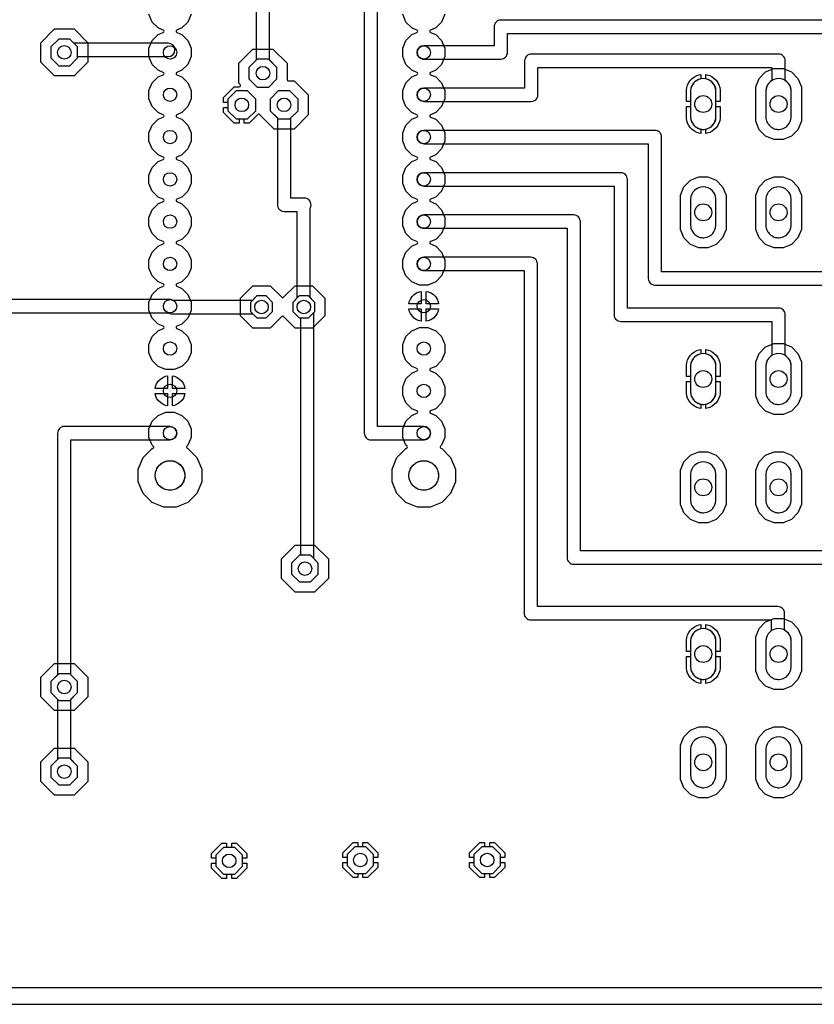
# Model space of a CAD drawing. Header units: millimetres. Extents: x 0 to 127, y 0 to 102.
# Tile 2 of 4: x 49 to 97, y 0 to 59. Entities that reach past the tile are written whole.
import ezdxf

# ---------------------------------------------------------------- set-up
doc = ezdxf.new("R2010")
doc.units = ezdxf.units.MM

msp = doc.modelspace()

# ---------------------------------------------------------------- linework, layer by layer
at = {"layer": '16_copper'}
for points in [[(125.893, 1.017, 0.392588), (125.964, 1.092), (125.964, 100.508, 0.414214), (125.888, 100.584), (1.092, 100.584, 0.414214), (1.016, 100.508), (1.016, 1.092, 0.414214), (1.092, 1.016), (125.888, 1.016)], [(64.67, 52.552), (63.802, 53.42, 0.414214), (63.695, 53.42), (63.182, 52.908), (62.882, 52.908), (62.882, 53.162), (63.077, 53.162), (63.568, 53.653), (63.568, 54.347), (63.077, 54.838), (62.383, 54.838), (61.892, 54.347), (61.892, 54.152), (61.638, 54.152), (61.638, 54.452), (62.278, 55.092), (62.581, 55.092, 0.668179), (62.635, 55.222), (62.552, 55.305), (62.552, 56.505), (63.4, 57.353), (64.6, 57.353), (65.448, 56.505), (65.448, 55.524, 0.414214), (65.524, 55.448), (65.87, 55.448), (66.718, 54.6), (66.718, 53.4), (65.87, 52.552)], [(89.433, 54.204), (89.433, 54.893), (89.458, 55.051), (89.508, 55.203), (89.58, 55.346), (89.674, 55.475), (89.788, 55.588), (89.917, 55.682), (90.059, 55.755), (90.211, 55.804), (90.297, 55.818), (90.297, 55.56, 0.342624), (89.687, 54.851), (89.687, 54.204)], [(91.211, 54.204), (91.211, 54.851, 0.342626), (90.602, 55.56), (90.602, 55.818), (90.687, 55.804), (90.839, 55.755), (90.982, 55.682), (91.111, 55.588), (91.224, 55.475), (91.318, 55.346), (91.391, 55.203), (91.44, 55.051), (91.465, 54.893), (91.465, 54.204)], [(95.083, 52.535, 0.357806), (95.733, 53.252), (95.733, 54.851, 0.95208), (94.209, 54.851), (94.209, 53.252), (94.216, 53.177), (94.231, 53.104), (94.252, 53.032), (94.281, 52.963), (94.316, 52.897), (94.358, 52.835), (94.405, 52.777), (94.458, 52.724), (94.516, 52.676), (94.578, 52.635), (94.644, 52.6), (94.714, 52.571), (94.785, 52.549), (94.859, 52.535), (94.933, 52.527), (95.008, 52.527)], [(90.211, 52.298), (90.059, 52.348), (89.917, 52.42), (89.788, 52.514), (89.674, 52.627), (89.58, 52.757), (89.508, 52.899), (89.458, 53.051), (89.433, 53.209), (89.433, 53.899), (89.687, 53.899), (89.687, 53.252, 0.342624), (90.297, 52.543), (90.297, 52.285)], [(90.602, 52.543, 0.342626), (91.211, 53.252), (91.211, 53.899), (91.465, 53.899), (91.465, 53.209), (91.44, 53.051), (91.391, 52.899), (91.318, 52.757), (91.224, 52.627), (91.111, 52.514), (90.982, 52.42), (90.839, 52.348), (90.687, 52.298), (90.602, 52.285)], [(90.561, 46.032, 0.357806), (91.211, 46.749), (91.211, 48.348, 0.95208), (89.687, 48.348), (89.687, 46.749), (89.695, 46.675), (89.709, 46.601), (89.731, 46.53), (89.76, 46.461), (89.795, 46.395), (89.837, 46.332), (89.884, 46.274), (89.937, 46.222), (89.995, 46.174), (90.057, 46.132), (90.123, 46.097), (90.192, 46.068), (90.264, 46.047), (90.337, 46.032), (90.412, 46.025), (90.487, 46.025)], [(95.083, 46.032, 0.357806), (95.733, 46.749), (95.733, 48.348, 0.95208), (94.209, 48.348), (94.209, 46.749), (94.216, 46.675), (94.231, 46.601), (94.252, 46.53), (94.281, 46.461), (94.316, 46.395), (94.358, 46.332), (94.405, 46.274), (94.458, 46.222), (94.516, 46.174), (94.578, 46.132), (94.644, 46.097), (94.714, 46.068), (94.785, 46.047), (94.859, 46.032), (94.933, 46.025), (95.008, 46.025)], [(63.389, 40.597), (62.645, 41.341), (62.645, 42.393), (63.389, 43.137), (64.441, 43.137), (65.131, 42.447, 0.414214), (65.239, 42.447), (65.929, 43.137), (66.981, 43.137), (67.725, 42.393), (67.725, 41.341), (66.981, 40.597), (65.929, 40.597), (65.239, 41.287, 0.414214), (65.131, 41.287), (64.441, 40.597)], [(73.281, 29.845), (72.581, 30.135), (72.045, 30.671), (71.755, 31.371), (71.755, 32.129), (72.045, 32.829), (72.581, 33.365, 0.745931), (72.654, 33.509), (72.589, 33.574), (72.396, 34.039), (72.396, 34.541), (72.589, 35.006), (72.944, 35.361), (73.254, 35.49, 0.66819), (73.254, 35.63), (72.944, 35.759), (72.589, 36.114), (72.396, 36.579), (72.396, 37.081), (72.589, 37.546), (72.944, 37.901), (73.254, 38.03, 0.66819), (73.254, 38.17), (72.944, 38.299), (72.589, 38.654), (72.396, 39.119), (72.396, 39.621), (72.589, 40.086), (72.944, 40.441), (73.409, 40.634), (73.911, 40.634), (74.376, 40.441), (74.731, 40.086), (74.924, 39.621), (74.924, 39.119), (74.731, 38.654), (74.376, 38.299), (74.066, 38.17, 0.66819), (74.066, 38.03), (74.376, 37.901), (74.731, 37.546), (74.924, 37.081), (74.924, 36.579), (74.731, 36.114), (74.376, 35.759), (74.066, 35.63, 0.66819), (74.066, 35.49), (74.376, 35.361), (74.731, 35.006), (74.924, 34.541), (74.924, 34.039), (74.731, 33.574), (74.666, 33.509, 0.534516), (74.691, 33.385), (74.739, 33.365), (75.275, 32.829), (75.565, 32.129), (75.565, 31.371), (75.275, 30.671), (74.739, 30.135), (74.039, 29.845)], [(89.433, 37.694), (89.433, 38.383), (89.458, 38.541), (89.508, 38.693), (89.58, 38.836), (89.674, 38.965), (89.788, 39.078), (89.917, 39.172), (90.059, 39.245), (90.211, 39.294), (90.297, 39.308), (90.297, 39.05, 0.342624), (89.687, 38.341), (89.687, 37.694)], [(91.211, 37.694), (91.211, 38.341, 0.342626), (90.602, 39.05), (90.602, 39.308), (90.687, 39.294), (90.839, 39.245), (90.982, 39.172), (91.111, 39.078), (91.224, 38.965), (91.318, 38.836), (91.391, 38.693), (91.44, 38.541), (91.465, 38.383), (91.465, 37.694)], [(95.083, 36.025, 0.357806), (95.733, 36.742), (95.733, 38.341, 0.95208), (94.209, 38.341), (94.209, 36.742), (94.216, 36.667), (94.231, 36.594), (94.252, 36.522), (94.281, 36.453), (94.316, 36.387), (94.358, 36.325), (94.405, 36.267), (94.458, 36.214), (94.516, 36.166), (94.578, 36.125), (94.644, 36.09), (94.714, 36.061), (94.785, 36.039), (94.859, 36.025), (94.933, 36.017), (95.008, 36.017)], [(90.211, 35.788), (90.059, 35.838), (89.917, 35.91), (89.788, 36.004), (89.674, 36.117), (89.58, 36.247), (89.508, 36.389), (89.458, 36.541), (89.433, 36.699), (89.433, 37.389), (89.687, 37.389), (89.687, 36.742, 0.342624), (90.297, 36.033), (90.297, 35.775)], [(90.602, 36.033, 0.342626), (91.211, 36.742), (91.211, 37.389), (91.465, 37.389), (91.465, 36.699), (91.44, 36.541), (91.391, 36.389), (91.318, 36.247), (91.224, 36.117), (91.111, 36.004), (90.982, 35.91), (90.839, 35.838), (90.687, 35.788), (90.602, 35.775)], [(58.041, 29.845), (57.341, 30.135), (56.805, 30.671), (56.515, 31.371), (56.515, 32.129), (56.805, 32.829), (57.341, 33.365, 0.745931), (57.414, 33.509), (57.349, 33.574), (57.156, 34.039), (57.156, 34.541), (57.349, 35.006), (57.704, 35.361), (58.169, 35.554), (58.671, 35.554), (59.136, 35.361), (59.491, 35.006), (59.684, 34.541), (59.684, 34.039), (59.491, 33.574), (59.426, 33.509, 0.534516), (59.451, 33.385), (59.499, 33.365), (60.035, 32.829), (60.325, 32.129), (60.325, 31.371), (60.035, 30.671), (59.499, 30.135), (58.799, 29.845)], [(90.561, 29.522, 0.357806), (91.211, 30.239), (91.211, 31.838, 0.95208), (89.687, 31.838), (89.687, 30.239), (89.695, 30.165), (89.709, 30.091), (89.731, 30.02), (89.76, 29.951), (89.795, 29.885), (89.837, 29.822), (89.884, 29.764), (89.937, 29.712), (89.995, 29.664), (90.057, 29.622), (90.123, 29.587), (90.192, 29.558), (90.264, 29.537), (90.337, 29.522), (90.412, 29.515), (90.487, 29.515)], [(95.083, 29.522, 0.357806), (95.733, 30.239), (95.733, 31.838, 0.95208), (94.209, 31.838), (94.209, 30.239), (94.216, 30.165), (94.231, 30.091), (94.252, 30.02), (94.281, 29.951), (94.316, 29.885), (94.358, 29.822), (94.405, 29.764), (94.458, 29.712), (94.516, 29.664), (94.578, 29.622), (94.644, 29.587), (94.714, 29.558), (94.785, 29.537), (94.859, 29.522), (94.933, 29.515), (95.008, 29.515)], [(89.433, 21.184), (89.433, 21.873), (89.458, 22.031), (89.508, 22.183), (89.58, 22.326), (89.674, 22.455), (89.788, 22.568), (89.917, 22.662), (90.059, 22.735), (90.211, 22.784), (90.297, 22.798), (90.297, 22.54, 0.342624), (89.687, 21.831), (89.687, 21.184)], [(91.211, 21.184), (91.211, 21.831, 0.342626), (90.602, 22.54), (90.602, 22.798), (90.687, 22.784), (90.839, 22.735), (90.982, 22.662), (91.111, 22.568), (91.224, 22.455), (91.318, 22.326), (91.391, 22.183), (91.44, 22.031), (91.465, 21.873), (91.465, 21.184)], [(95.083, 19.515, 0.357806), (95.733, 20.232), (95.733, 21.831, 0.95208), (94.209, 21.831), (94.209, 20.232), (94.216, 20.157), (94.231, 20.084), (94.252, 20.012), (94.281, 19.943), (94.316, 19.877), (94.358, 19.815), (94.405, 19.757), (94.458, 19.704), (94.516, 19.656), (94.578, 19.615), (94.644, 19.58), (94.714, 19.551), (94.785, 19.529), (94.859, 19.515), (94.933, 19.507), (95.008, 19.507)], [(90.211, 19.278), (90.059, 19.328), (89.917, 19.4), (89.788, 19.494), (89.674, 19.607), (89.58, 19.737), (89.508, 19.879), (89.458, 20.031), (89.433, 20.189), (89.433, 20.879), (89.687, 20.879), (89.687, 20.232, 0.342624), (90.297, 19.523), (90.297, 19.265)], [(90.602, 19.523, 0.342626), (91.211, 20.232), (91.211, 20.879), (91.465, 20.879), (91.465, 20.189), (91.44, 20.031), (91.391, 19.879), (91.318, 19.737), (91.224, 19.607), (91.111, 19.494), (90.982, 19.4), (90.839, 19.328), (90.687, 19.278), (90.602, 19.265)], [(90.561, 13.012, 0.357806), (91.211, 13.729), (91.211, 15.328, 0.95208), (89.687, 15.328), (89.687, 13.729), (89.695, 13.655), (89.709, 13.581), (89.731, 13.51), (89.76, 13.441), (89.795, 13.375), (89.837, 13.312), (89.884, 13.254), (89.937, 13.202), (89.995, 13.154), (90.057, 13.112), (90.123, 13.077), (90.192, 13.048), (90.264, 13.027), (90.337, 13.012), (90.412, 13.005), (90.487, 13.005)], [(95.083, 13.012, 0.357806), (95.733, 13.729), (95.733, 15.328, 0.95208), (94.209, 15.328), (94.209, 13.729), (94.216, 13.655), (94.231, 13.581), (94.252, 13.51), (94.281, 13.441), (94.316, 13.375), (94.358, 13.312), (94.405, 13.254), (94.458, 13.202), (94.516, 13.154), (94.578, 13.112), (94.644, 13.077), (94.714, 13.048), (94.785, 13.027), (94.859, 13.012), (94.933, 13.005), (95.008, 13.005)]]:
    msp.add_lwpolyline(points, format="xyb", close=True, dxfattribs=at)
for points in [[(59.684, 59.439), (59.491, 58.974), (59.136, 58.619), (58.826, 58.49, 0.66819), (58.826, 58.35), (59.136, 58.221), (59.491, 57.866), (59.684, 57.401), (59.684, 56.899), (59.491, 56.434), (59.136, 56.079), (58.826, 55.95, 0.66819), (58.826, 55.81), (59.136, 55.681), (59.491, 55.326), (59.684, 54.861), (59.684, 54.359), (59.491, 53.894), (59.136, 53.539), (58.826, 53.41, 0.66819), (58.826, 53.27), (59.136, 53.141), (59.491, 52.786), (59.684, 52.321), (59.684, 51.819), (59.491, 51.354), (59.136, 50.999), (58.826, 50.87, 0.66819), (58.826, 50.73), (59.136, 50.601), (59.491, 50.246), (59.684, 49.781), (59.684, 49.279), (59.491, 48.814), (59.136, 48.459), (58.826, 48.33, 0.66819), (58.826, 48.19), (59.136, 48.061), (59.491, 47.706), (59.684, 47.241), (59.684, 46.739), (59.491, 46.274), (59.136, 45.919), (58.826, 45.79, 0.66819), (58.826, 45.65), (59.136, 45.521), (59.491, 45.166), (59.684, 44.701), (59.684, 44.199), (59.491, 43.734), (59.136, 43.379), (58.826, 43.25, 0.66819), (58.826, 43.11), (59.136, 42.981), (59.491, 42.626), (59.684, 42.161), (59.684, 41.659), (59.491, 41.194), (59.136, 40.839), (58.826, 40.71, 0.66819), (58.826, 40.57), (59.136, 40.441), (59.491, 40.086), (59.684, 39.621), (59.684, 39.119), (59.491, 38.654), (59.136, 38.299), (58.671, 38.106), (58.169, 38.106), (57.704, 38.299), (57.349, 38.654), (57.156, 39.119), (57.156, 39.621), (57.349, 40.086), (57.704, 40.441), (58.014, 40.57, 0.66819), (58.014, 40.71), (57.704, 40.839), (57.349, 41.194), (57.156, 41.659), (57.156, 42.161), (57.349, 42.626), (57.704, 42.981), (58.014, 43.11, 0.66819), (58.014, 43.25), (57.704, 43.379), (57.349, 43.734), (57.156, 44.199), (57.156, 44.701), (57.349, 45.166), (57.704, 45.521), (58.014, 45.65, 0.66819), (58.014, 45.79), (57.704, 45.919), (57.349, 46.274), (57.156, 46.739), (57.156, 47.241), (57.349, 47.706), (57.704, 48.061), (58.014, 48.19, 0.66819), (58.014, 48.33), (57.704, 48.459), (57.349, 48.814), (57.156, 49.279), (57.156, 49.781), (57.349, 50.246), (57.704, 50.601), (58.014, 50.73, 0.66819), (58.014, 50.87), (57.704, 50.999), (57.349, 51.354), (57.156, 51.819), (57.156, 52.321), (57.349, 52.786), (57.704, 53.141), (58.014, 53.27, 0.66819), (58.014, 53.41), (57.704, 53.539), (57.349, 53.894), (57.156, 54.359), (57.156, 54.861), (57.349, 55.326), (57.704, 55.681), (58.014, 55.81, 0.66819), (58.014, 55.95), (57.704, 56.079), (57.349, 56.434), (57.156, 56.899), (57.156, 57.401), (57.349, 57.866), (57.704, 58.221), (58.014, 58.35, 0.66819), (58.014, 58.49), (57.704, 58.619), (57.349, 58.974), (57.156, 59.439)], [(74.924, 59.439), (74.731, 58.974), (74.376, 58.619), (74.066, 58.49, 0.66819), (74.066, 58.35), (74.376, 58.221), (74.731, 57.866), (74.924, 57.401), (74.924, 56.899), (74.731, 56.434), (74.376, 56.079), (74.066, 55.95, 0.66819), (74.066, 55.81), (74.376, 55.681), (74.731, 55.326), (74.924, 54.861), (74.924, 54.359), (74.731, 53.894), (74.376, 53.539), (74.066, 53.41, 0.66819), (74.066, 53.27), (74.376, 53.141), (74.731, 52.786), (74.924, 52.321), (74.924, 51.819), (74.731, 51.354), (74.376, 50.999), (74.066, 50.87, 0.66819), (74.066, 50.73), (74.376, 50.601), (74.731, 50.246), (74.924, 49.781), (74.924, 49.279), (74.731, 48.814), (74.376, 48.459), (74.066, 48.33, 0.66819), (74.066, 48.19), (74.376, 48.061), (74.731, 47.706), (74.924, 47.241), (74.924, 46.739), (74.731, 46.274), (74.376, 45.919), (74.066, 45.79, 0.66819), (74.066, 45.65), (74.376, 45.521), (74.731, 45.166), (74.924, 44.701), (74.924, 44.199), (74.731, 43.734), (74.376, 43.379), (73.911, 43.186), (73.409, 43.186), (72.944, 43.379), (72.589, 43.734), (72.396, 44.199), (72.396, 44.701), (72.589, 45.166), (72.944, 45.521), (73.254, 45.65, 0.66819), (73.254, 45.79), (72.944, 45.919), (72.589, 46.274), (72.396, 46.739), (72.396, 47.241), (72.589, 47.706), (72.944, 48.061), (73.254, 48.19, 0.66819), (73.254, 48.33), (72.944, 48.459), (72.589, 48.814), (72.396, 49.279), (72.396, 49.781), (72.589, 50.246), (72.944, 50.601), (73.254, 50.73, 0.66819), (73.254, 50.87), (72.944, 50.999), (72.589, 51.354), (72.396, 51.819), (72.396, 52.321), (72.589, 52.786), (72.944, 53.141), (73.254, 53.27, 0.66819), (73.254, 53.41), (72.944, 53.539), (72.589, 53.894), (72.396, 54.359), (72.396, 54.861), (72.589, 55.326), (72.944, 55.681), (73.254, 55.81, 0.66819), (73.254, 55.95), (72.944, 56.079), (72.589, 56.434), (72.396, 56.899), (72.396, 57.401), (72.589, 57.866), (72.944, 58.221), (73.254, 58.35, 0.66819), (73.254, 58.49), (72.944, 58.619), (72.589, 58.974), (72.396, 59.439)]]:
    msp.add_lwpolyline(points, format="xyb", dxfattribs=at)
for points in [[(51.486, 55.74), (50.66, 56.566), (50.66, 57.734), (51.486, 58.56), (52.654, 58.56), (53.48, 57.734), (53.48, 56.566), (52.654, 55.74)], [(52.87, 56.819), (52.87, 57.481), (52.401, 57.95), (51.739, 57.95), (51.27, 57.481), (51.27, 56.819), (51.739, 56.35), (52.401, 56.35)], [(64.838, 55.558), (64.838, 56.252), (64.347, 56.743), (63.653, 56.743), (63.162, 56.252), (63.162, 55.558), (63.653, 55.067), (64.347, 55.067)], [(94.698, 51.918), (94.194, 52.126), (93.808, 52.512), (93.599, 53.016), (93.599, 55.086), (93.808, 55.59), (94.194, 55.976), (94.698, 56.185), (95.243, 56.185), (95.748, 55.976), (96.133, 55.59), (96.342, 55.086), (96.342, 53.016), (96.133, 52.512), (95.748, 52.126), (95.243, 51.918)], [(66.108, 53.653), (66.108, 54.347), (65.617, 54.838), (64.923, 54.838), (64.432, 54.347), (64.432, 53.653), (64.923, 53.162), (65.617, 53.162)], [(62.278, 52.908), (61.638, 53.548), (61.638, 53.848), (61.892, 53.848), (61.892, 53.653), (62.383, 53.162), (62.578, 53.162), (62.578, 52.908)], [(90.177, 45.415), (89.672, 45.624), (89.287, 46.01), (89.078, 46.514), (89.078, 48.584), (89.287, 49.088), (89.672, 49.474), (90.177, 49.682), (90.722, 49.682), (91.226, 49.474), (91.612, 49.088), (91.821, 48.584), (91.821, 46.514), (91.612, 46.01), (91.226, 45.624), (90.722, 45.415)], [(94.698, 45.415), (94.194, 45.624), (93.808, 46.01), (93.599, 46.514), (93.599, 48.584), (93.808, 49.088), (94.194, 49.474), (94.698, 49.682), (95.243, 49.682), (95.748, 49.474), (96.133, 49.088), (96.342, 48.584), (96.342, 46.514), (96.133, 46.01), (95.748, 45.624), (95.243, 45.415)], [(72.765, 42.062), (72.787, 42.175), (72.855, 42.34), (72.955, 42.489), (73.081, 42.615), (73.23, 42.715), (73.395, 42.783), (73.508, 42.805), (73.508, 42.062)], [(73.812, 42.062), (73.812, 42.805), (73.925, 42.783), (74.09, 42.715), (74.239, 42.615), (74.365, 42.489), (74.465, 42.34), (74.533, 42.175), (74.555, 42.062)], [(64.576, 41.593), (64.576, 42.14), (64.189, 42.527), (63.642, 42.527), (63.255, 42.14), (63.255, 41.593), (63.642, 41.206), (64.189, 41.206)], [(67.116, 41.593), (67.116, 42.14), (66.729, 42.527), (66.182, 42.527), (65.795, 42.14), (65.795, 41.593), (66.182, 41.206), (66.729, 41.206)], [(73.395, 41.037), (73.23, 41.105), (73.081, 41.205), (72.955, 41.331), (72.855, 41.48), (72.787, 41.645), (72.765, 41.758), (73.508, 41.758), (73.508, 41.015)], [(73.66, 41.91), (73.66, 41.91), (73.66, 41.91), (73.66, 41.91)], [(73.812, 41.758), (74.555, 41.758), (74.533, 41.645), (74.465, 41.48), (74.365, 41.331), (74.239, 41.205), (74.09, 41.105), (73.925, 41.037), (73.812, 41.015)], [(94.698, 35.408), (94.194, 35.616), (93.808, 36.002), (93.599, 36.506), (93.599, 38.576), (93.808, 39.08), (94.194, 39.466), (94.698, 39.675), (95.243, 39.675), (95.748, 39.466), (96.133, 39.08), (96.342, 38.576), (96.342, 36.506), (96.133, 36.002), (95.748, 35.616), (95.243, 35.408)], [(57.525, 36.982), (57.547, 37.095), (57.615, 37.26), (57.715, 37.409), (57.841, 37.535), (57.99, 37.635), (58.155, 37.703), (58.268, 37.725), (58.268, 36.982)], [(58.572, 36.982), (58.572, 37.725), (58.685, 37.703), (58.85, 37.635), (58.999, 37.535), (59.125, 37.409), (59.225, 37.26), (59.293, 37.095), (59.315, 36.982)], [(58.155, 35.957), (57.99, 36.025), (57.841, 36.125), (57.715, 36.251), (57.615, 36.4), (57.547, 36.565), (57.525, 36.678), (58.268, 36.678), (58.268, 35.935)], [(58.42, 36.83), (58.42, 36.83), (58.42, 36.83), (58.42, 36.83)], [(58.572, 36.678), (59.315, 36.678), (59.293, 36.565), (59.225, 36.4), (59.125, 36.251), (58.999, 36.125), (58.85, 36.025), (58.685, 35.957), (58.572, 35.935)], [(90.177, 28.905), (89.672, 29.114), (89.287, 29.5), (89.078, 30.004), (89.078, 32.074), (89.287, 32.578), (89.672, 32.964), (90.177, 33.172), (90.722, 33.172), (91.226, 32.964), (91.612, 32.578), (91.821, 32.074), (91.821, 30.004), (91.612, 29.5), (91.226, 29.114), (90.722, 28.905)], [(94.698, 28.905), (94.194, 29.114), (93.808, 29.5), (93.599, 30.004), (93.599, 32.074), (93.808, 32.578), (94.194, 32.964), (94.698, 33.172), (95.243, 33.172), (95.748, 32.964), (96.133, 32.578), (96.342, 32.074), (96.342, 30.004), (96.133, 29.5), (95.748, 29.114), (95.243, 28.905)], [(65.939, 24.746), (65.113, 25.572), (65.113, 26.74), (65.939, 27.565), (67.107, 27.565), (67.932, 26.74), (67.932, 25.572), (67.107, 24.746)], [(67.323, 25.824), (67.323, 26.487), (66.854, 26.956), (66.191, 26.956), (65.723, 26.487), (65.723, 25.824), (66.191, 25.356), (66.854, 25.356)], [(94.698, 18.898), (94.194, 19.106), (93.808, 19.492), (93.599, 19.996), (93.599, 22.066), (93.808, 22.57), (94.194, 22.956), (94.698, 23.165), (95.243, 23.165), (95.748, 22.956), (96.133, 22.57), (96.342, 22.066), (96.342, 19.996), (96.133, 19.492), (95.748, 19.106), (95.243, 18.898)], [(51.486, 17.64), (50.66, 18.466), (50.66, 19.634), (51.486, 20.46), (52.654, 20.46), (53.48, 19.634), (53.48, 18.466), (52.654, 17.64)], [(52.87, 18.719), (52.87, 19.381), (52.401, 19.85), (51.739, 19.85), (51.27, 19.381), (51.27, 18.719), (51.739, 18.25), (52.401, 18.25)], [(90.177, 12.395), (89.672, 12.604), (89.287, 12.99), (89.078, 13.494), (89.078, 15.564), (89.287, 16.068), (89.672, 16.454), (90.177, 16.662), (90.722, 16.662), (91.226, 16.454), (91.612, 16.068), (91.821, 15.564), (91.821, 13.494), (91.612, 12.99), (91.226, 12.604), (90.722, 12.395)], [(94.698, 12.395), (94.194, 12.604), (93.808, 12.99), (93.599, 13.494), (93.599, 15.564), (93.808, 16.068), (94.194, 16.454), (94.698, 16.662), (95.243, 16.662), (95.748, 16.454), (96.133, 16.068), (96.342, 15.564), (96.342, 13.494), (96.133, 12.99), (95.748, 12.604), (95.243, 12.395)], [(51.486, 12.56), (50.66, 13.386), (50.66, 14.554), (51.486, 15.38), (52.654, 15.38), (53.48, 14.554), (53.48, 13.386), (52.654, 12.56)], [(52.87, 13.639), (52.87, 14.301), (52.401, 14.77), (51.739, 14.77), (51.27, 14.301), (51.27, 13.639), (51.739, 13.17), (52.401, 13.17)], [(60.919, 8.769), (60.919, 9.054), (61.536, 9.671), (61.82, 9.671), (61.82, 9.417), (61.641, 9.417), (61.173, 8.948), (61.173, 8.769)], [(62.773, 8.769), (62.773, 8.948), (62.304, 9.417), (62.125, 9.417), (62.125, 9.671), (62.409, 9.671), (63.027, 9.054), (63.027, 8.769)], [(68.796, 8.812), (68.796, 9.097), (69.413, 9.714), (69.698, 9.714), (69.698, 9.46), (69.519, 9.46), (69.05, 8.991), (69.05, 8.812)], [(70.65, 8.812), (70.65, 8.991), (70.181, 9.46), (70.002, 9.46), (70.002, 9.714), (70.287, 9.714), (70.904, 9.097), (70.904, 8.812)], [(76.416, 8.812), (76.416, 9.097), (77.033, 9.714), (77.318, 9.714), (77.318, 9.46), (77.139, 9.46), (76.67, 8.991), (76.67, 8.812)], [(78.27, 8.812), (78.27, 8.991), (77.801, 9.46), (77.622, 9.46), (77.622, 9.714), (77.907, 9.714), (78.524, 9.097), (78.524, 8.812)], [(61.536, 7.563), (60.919, 8.18), (60.919, 8.465), (61.173, 8.465), (61.173, 8.286), (61.641, 7.817), (61.82, 7.817), (61.82, 7.563)], [(62.125, 7.563), (62.125, 7.817), (62.304, 7.817), (62.773, 8.286), (62.773, 8.465), (63.027, 8.465), (63.027, 8.18), (62.409, 7.563)], [(69.413, 7.606), (68.796, 8.223), (68.796, 8.508), (69.05, 8.508), (69.05, 8.329), (69.519, 7.86), (69.698, 7.86), (69.698, 7.606)], [(70.002, 7.606), (70.002, 7.86), (70.181, 7.86), (70.65, 8.329), (70.65, 8.508), (70.904, 8.508), (70.904, 8.223), (70.287, 7.606)], [(77.033, 7.606), (76.416, 8.223), (76.416, 8.508), (76.67, 8.508), (76.67, 8.329), (77.139, 7.86), (77.318, 7.86), (77.318, 7.606)], [(77.622, 7.606), (77.622, 7.86), (77.801, 7.86), (78.27, 8.329), (78.27, 8.508), (78.524, 8.508), (78.524, 8.223), (77.907, 7.606)]]:
    msp.add_lwpolyline(points, close=True, dxfattribs=at)
at = {"layer": '1_copper'}
for points in [[(64.838, 55.558), (64.838, 56.252), (64.4, 56.69), (64.4, 65.227), (67.433, 65.227), (67.693, 64.967), (68.24, 64.967), (68.627, 65.354), (68.627, 65.901), (68.24, 66.288), (67.693, 66.288), (67.433, 66.027), (64.052, 66.027, 0.283423), (63.679, 65.814), (63.652, 65.773, 0.129762), (63.6, 65.575), (63.6, 56.69), (63.162, 56.252), (63.162, 55.558), (63.653, 55.067), (64.347, 55.067)], [(73.71, 33.893, 0.939365), (73.66, 34.69), (70.885, 34.69), (70.885, 61.979, 0.1601), (70.985, 62.274), (71.004, 65.19), (71.167, 65.354), (71.167, 65.901), (70.78, 66.288), (70.233, 66.288), (69.846, 65.901), (69.846, 65.354), (70.004, 65.196), (69.985, 62.281, 0.163593), (70.085, 61.978), (70.085, 34.29, 0.414214), (70.485, 33.89), (73.66, 33.89)], [(52.87, 56.819), (52.87, 56.902), (58.318, 56.902, 1), (58.318, 57.702), (52.649, 57.702), (52.401, 57.95), (51.739, 57.95), (51.27, 57.481), (51.27, 56.819), (51.739, 56.35), (52.401, 56.35)], [(95.083, 52.535, 0.357806), (95.733, 53.252), (95.733, 54.851, 0.247233), (95.371, 55.462), (95.371, 56.651, 0.414214), (94.971, 57.051), (80.121, 57.051, 0.414214), (79.721, 56.651), (79.721, 55.01), (73.66, 55.01, 0.931826), (73.604, 54.214), (73.66, 54.21), (80.121, 54.21, 0.414214), (80.521, 54.61), (80.521, 56.251), (94.571, 56.251), (94.571, 55.462, 0.247233), (94.209, 54.851), (94.209, 53.252), (94.216, 53.177), (94.231, 53.104), (94.252, 53.032), (94.281, 52.963), (94.316, 52.897), (94.358, 52.835), (94.405, 52.777), (94.458, 52.724), (94.516, 52.676), (94.578, 52.635), (94.644, 52.6), (94.714, 52.571), (94.785, 52.549), (94.859, 52.535), (94.933, 52.527), (95.008, 52.527)], [(90.561, 52.535, 0.357806), (91.211, 53.252), (91.211, 54.851, 0.95208), (89.687, 54.851), (89.687, 53.252), (89.695, 53.177), (89.709, 53.104), (89.731, 53.032), (89.76, 52.963), (89.795, 52.897), (89.837, 52.835), (89.884, 52.777), (89.937, 52.724), (89.995, 52.676), (90.057, 52.635), (90.123, 52.6), (90.192, 52.571), (90.264, 52.549), (90.337, 52.535), (90.412, 52.527), (90.487, 52.527)], [(67.323, 25.824), (67.323, 26.487), (67.05, 26.76), (67.05, 41.527), (67.116, 41.593), (67.116, 42.14), (66.846, 42.41), (66.846, 47.825), (66.853, 47.836), (66.871, 47.882, 0.511554), (66.492, 48.408), (65.67, 48.408), (65.67, 53.215), (66.108, 53.653), (66.108, 54.347), (65.617, 54.838), (64.923, 54.838), (64.432, 54.347), (64.432, 53.653), (64.87, 53.215), (64.87, 48.008, 0.414214), (65.27, 47.608), (66.046, 47.608), (66.046, 42.392), (65.795, 42.14), (65.795, 41.593), (66.182, 41.206), (66.25, 41.206), (66.25, 26.956), (66.191, 26.956), (65.723, 26.487), (65.723, 25.824), (66.191, 25.356), (66.854, 25.356)], [(95.083, 36.025, 0.357806), (95.733, 36.742), (95.733, 38.341, 0.247233), (95.371, 38.952), (95.371, 41.403, 0.414214), (94.971, 41.803), (85.889, 41.803), (85.889, 49.53, 0.414214), (85.489, 49.93), (73.66, 49.93, 0.931826), (73.604, 49.134), (73.66, 49.13), (85.089, 49.13), (85.089, 41.403, 0.414214), (85.489, 41.003), (94.571, 41.003), (94.571, 38.952, 0.247233), (94.209, 38.341), (94.209, 36.742), (94.216, 36.667), (94.231, 36.594), (94.252, 36.522), (94.281, 36.453), (94.316, 36.387), (94.358, 36.325), (94.405, 36.267), (94.458, 36.214), (94.516, 36.166), (94.578, 36.125), (94.644, 36.09), (94.714, 36.061), (94.785, 36.039), (94.859, 36.025), (94.933, 36.017), (95.008, 36.017)], [(90.561, 46.032, 0.357806), (91.211, 46.749), (91.211, 48.348, 0.95208), (89.687, 48.348), (89.687, 46.749), (89.695, 46.675), (89.709, 46.601), (89.731, 46.53), (89.76, 46.461), (89.795, 46.395), (89.837, 46.332), (89.884, 46.274), (89.937, 46.222), (89.995, 46.174), (90.057, 46.132), (90.123, 46.097), (90.192, 46.068), (90.264, 46.047), (90.337, 46.032), (90.412, 46.025), (90.487, 46.025)], [(95.083, 46.032, 0.357806), (95.733, 46.749), (95.733, 48.348, 0.95208), (94.209, 48.348), (94.209, 46.749), (94.216, 46.675), (94.231, 46.601), (94.252, 46.53), (94.281, 46.461), (94.316, 46.395), (94.358, 46.332), (94.405, 46.274), (94.458, 46.222), (94.516, 46.174), (94.578, 46.132), (94.644, 46.097), (94.714, 46.068), (94.785, 46.047), (94.859, 46.032), (94.933, 46.025), (95.008, 46.025)], [(95.083, 19.515, 0.357806), (95.733, 20.232), (95.733, 21.831, 0.262498), (95.333, 22.464), (95.333, 23.479, 0.414214), (94.933, 23.879), (80.489, 23.879), (80.489, 44.45, 0.414214), (80.089, 44.85), (73.66, 44.85, 0.931826), (73.604, 44.054), (73.66, 44.05), (79.689, 44.05), (79.689, 23.479, 0.414214), (80.089, 23.079), (94.532, 23.079), (94.532, 22.417, 0.231343), (94.209, 21.831), (94.209, 20.232), (94.216, 20.157), (94.231, 20.084), (94.252, 20.012), (94.281, 19.943), (94.316, 19.877), (94.358, 19.815), (94.405, 19.757), (94.458, 19.704), (94.516, 19.656), (94.578, 19.615), (94.644, 19.58), (94.714, 19.551), (94.785, 19.529), (94.859, 19.515), (94.933, 19.507), (95.008, 19.507)], [(90.561, 36.025, 0.357806), (91.211, 36.742), (91.211, 38.341, 0.95208), (89.687, 38.341), (89.687, 36.742), (89.695, 36.667), (89.709, 36.594), (89.731, 36.522), (89.76, 36.453), (89.795, 36.387), (89.837, 36.325), (89.884, 36.267), (89.937, 36.214), (89.995, 36.166), (90.057, 36.125), (90.123, 36.09), (90.192, 36.061), (90.264, 36.039), (90.337, 36.025), (90.412, 36.017), (90.487, 36.017)], [(52.87, 13.639), (52.87, 14.301), (52.47, 14.702), (52.47, 18.318), (52.87, 18.719), (52.87, 19.381), (52.47, 19.782), (52.47, 33.89), (58.42, 33.89, 1), (58.42, 34.69), (52.07, 34.69, 0.414214), (51.67, 34.29), (51.67, 19.782), (51.27, 19.381), (51.27, 18.719), (51.67, 18.318), (51.67, 14.702), (51.27, 14.301), (51.27, 13.639), (51.739, 13.17), (52.401, 13.17)], [(90.561, 29.522, 0.357806), (91.211, 30.239), (91.211, 31.838, 0.95208), (89.687, 31.838), (89.687, 30.239), (89.695, 30.165), (89.709, 30.091), (89.731, 30.02), (89.76, 29.951), (89.795, 29.885), (89.837, 29.822), (89.884, 29.764), (89.937, 29.712), (89.995, 29.664), (90.057, 29.622), (90.123, 29.587), (90.192, 29.558), (90.264, 29.537), (90.337, 29.522), (90.412, 29.515), (90.487, 29.515)], [(95.083, 29.522, 0.357806), (95.733, 30.239), (95.733, 31.838, 0.95208), (94.209, 31.838), (94.209, 30.239), (94.216, 30.165), (94.231, 30.091), (94.252, 30.02), (94.281, 29.951), (94.316, 29.885), (94.358, 29.822), (94.405, 29.764), (94.458, 29.712), (94.516, 29.664), (94.578, 29.622), (94.644, 29.587), (94.714, 29.558), (94.785, 29.537), (94.859, 29.522), (94.933, 29.515), (95.008, 29.515)], [(90.561, 19.515, 0.357806), (91.211, 20.232), (91.211, 21.831, 0.95208), (89.687, 21.831), (89.687, 20.232), (89.695, 20.157), (89.709, 20.084), (89.731, 20.012), (89.76, 19.943), (89.795, 19.877), (89.837, 19.815), (89.884, 19.757), (89.937, 19.704), (89.995, 19.656), (90.057, 19.615), (90.123, 19.58), (90.192, 19.551), (90.264, 19.529), (90.337, 19.515), (90.412, 19.507), (90.487, 19.507)], [(90.561, 13.012, 0.357806), (91.211, 13.729), (91.211, 15.328, 0.95208), (89.687, 15.328), (89.687, 13.729), (89.695, 13.655), (89.709, 13.581), (89.731, 13.51), (89.76, 13.441), (89.795, 13.375), (89.837, 13.312), (89.884, 13.254), (89.937, 13.202), (89.995, 13.154), (90.057, 13.112), (90.123, 13.077), (90.192, 13.048), (90.264, 13.027), (90.337, 13.012), (90.412, 13.005), (90.487, 13.005)], [(95.083, 13.012, 0.357806), (95.733, 13.729), (95.733, 15.328, 0.95208), (94.209, 15.328), (94.209, 13.729), (94.216, 13.655), (94.231, 13.581), (94.252, 13.51), (94.281, 13.441), (94.316, 13.375), (94.358, 13.312), (94.405, 13.254), (94.458, 13.202), (94.516, 13.154), (94.578, 13.112), (94.644, 13.077), (94.714, 13.048), (94.785, 13.027), (94.859, 13.012), (94.933, 13.005), (95.008, 13.005)]]:
    msp.add_lwpolyline(points, format="xyb", close=True, dxfattribs=at)
for points in [[(111.481, 59.093), (78.289, 59.093, 0.414214), (77.889, 58.693), (77.889, 57.55), (73.66, 57.55, 0.931826), (73.604, 56.754), (73.66, 56.75), (78.289, 56.75, 0.414214), (78.689, 57.15), (78.689, 58.293), (111.081, 58.293)], [(111.481, 43.984), (87.947, 43.984), (87.947, 52.07, 0.414214), (87.547, 52.47), (73.66, 52.47, 0.931826), (73.604, 51.674), (73.66, 51.67), (87.147, 51.67), (87.147, 43.584, 0.414214), (87.547, 43.184), (111.081, 43.184)], [(111.443, 27.222), (83.068, 27.222), (83.068, 46.99, 0.414214), (82.668, 47.39), (73.66, 47.39, 0.931826), (73.604, 46.594), (73.66, 46.59), (82.268, 46.59), (82.268, 26.822, 0.414214), (82.668, 26.422), (111.043, 26.422)], [(18.847, 41.51), (58.327, 41.51), (58.369, 41.489), (58.416, 41.473, 0.066629), (58.522, 41.459), (63.389, 41.459), (63.642, 41.206), (64.189, 41.206), (64.576, 41.593), (64.576, 42.14), (64.189, 42.527), (63.642, 42.527), (63.374, 42.259), (58.615, 42.259, 0.127863), (58.42, 42.31), (19.247, 42.31)]]:
    msp.add_lwpolyline(points, format="xyb", dxfattribs=at)
for points in [[(63.568, 53.653), (63.568, 54.347), (63.077, 54.838), (62.383, 54.838), (61.892, 54.347), (61.892, 53.653), (62.383, 53.162), (63.077, 53.162)], [(70.65, 8.329), (70.65, 8.991), (70.181, 9.46), (69.519, 9.46), (69.05, 8.991), (69.05, 8.329), (69.519, 7.86), (70.181, 7.86)], [(78.27, 8.329), (78.27, 8.991), (77.801, 9.46), (77.139, 9.46), (76.67, 8.991), (76.67, 8.329), (77.139, 7.86), (77.801, 7.86)], [(62.773, 8.286), (62.773, 8.948), (62.304, 9.417), (61.641, 9.417), (61.173, 8.948), (61.173, 8.286), (61.641, 7.817), (62.304, 7.817)]]:
    msp.add_lwpolyline(points, close=True, dxfattribs=at)
at = {"layer": 'drills_NPTH'}
for centre in [(58.42, 31.75), (73.66, 31.75)]:
    msp.add_circle(centre, 0.889, dxfattribs=at)
at = {"layer": 'drills_PTH'}
for centre, radius in [((52.07, 57.15), 0.406), ((58.42, 57.15), 0.4), ((73.66, 57.15), 0.4), ((64, 55.905), 0.406), ((58.42, 54.61), 0.4), ((73.66, 54.61), 0.4), ((62.73, 54), 0.406), ((65.27, 54), 0.406), ((90.449, 54.051), 0.508), ((94.971, 54.051), 0.508), ((58.42, 52.07), 0.4), ((73.66, 52.07), 0.4), ((58.42, 49.53), 0.4), ((73.66, 49.53), 0.4), ((90.449, 47.549), 0.508), ((94.971, 47.549), 0.508), ((58.42, 46.99), 0.4), ((73.66, 46.99), 0.4), ((58.42, 44.45), 0.4), ((73.66, 44.45), 0.4), ((58.42, 41.91), 0.4), ((63.915, 41.867), 0.406), ((66.455, 41.867), 0.406), ((73.66, 41.91), 0.4), ((58.42, 39.37), 0.4), ((73.66, 39.37), 0.4), ((90.449, 37.541), 0.508), ((94.971, 37.541), 0.508), ((58.42, 36.83), 0.4), ((73.66, 36.83), 0.4), ((58.42, 34.29), 0.4), ((73.66, 34.29), 0.4), ((90.449, 31.039), 0.508), ((94.971, 31.039), 0.508), ((66.523, 26.156), 0.406), ((90.449, 21.031), 0.508), ((94.971, 21.031), 0.508), ((52.07, 19.05), 0.406), ((90.449, 14.529), 0.508), ((94.971, 14.529), 0.508), ((52.07, 13.97), 0.406), ((61.973, 8.617), 0.406), ((69.85, 8.66), 0.406), ((77.47, 8.66), 0.406)]:
    msp.add_circle(centre, radius, dxfattribs=at)
at = {"layer": 'holes'}
for points in [[(58.381, 30.861), (58.304, 30.868), (58.227, 30.881), (58.152, 30.901), (58.079, 30.928), (58.009, 30.961), (57.942, 31), (57.878, 31.044), (57.819, 31.094), (57.764, 31.149), (57.714, 31.208), (57.67, 31.272), (57.631, 31.339), (57.598, 31.409), (57.571, 31.482), (57.551, 31.557), (57.538, 31.634), (57.531, 31.711), (57.531, 31.789), (57.538, 31.866), (57.551, 31.943), (57.571, 32.018), (57.598, 32.091), (57.631, 32.161), (57.67, 32.228), (57.714, 32.292), (57.764, 32.351), (57.819, 32.406), (57.878, 32.456), (57.942, 32.5), (58.009, 32.539), (58.079, 32.572), (58.152, 32.599), (58.227, 32.619), (58.304, 32.632), (58.381, 32.639), (58.459, 32.639), (58.536, 32.632), (58.613, 32.619), (58.688, 32.599), (58.761, 32.572), (58.831, 32.539), (58.898, 32.5), (58.962, 32.456), (59.021, 32.406), (59.076, 32.351), (59.126, 32.292), (59.17, 32.228), (59.209, 32.161), (59.242, 32.091), (59.269, 32.018), (59.289, 31.943), (59.302, 31.866), (59.309, 31.789), (59.309, 31.711), (59.302, 31.634), (59.289, 31.557), (59.269, 31.482), (59.242, 31.409), (59.209, 31.339), (59.17, 31.272), (59.126, 31.208), (59.076, 31.149), (59.021, 31.094), (58.962, 31.044), (58.898, 31), (58.831, 30.961), (58.761, 30.928), (58.688, 30.901), (58.613, 30.881), (58.536, 30.868), (58.459, 30.861), (58.381, 30.861)], [(73.621, 30.861), (73.544, 30.868), (73.467, 30.881), (73.392, 30.901), (73.319, 30.928), (73.249, 30.961), (73.182, 31), (73.118, 31.044), (73.059, 31.094), (73.004, 31.149), (72.954, 31.208), (72.91, 31.272), (72.871, 31.339), (72.838, 31.409), (72.811, 31.482), (72.791, 31.557), (72.778, 31.634), (72.771, 31.711), (72.771, 31.789), (72.778, 31.866), (72.791, 31.943), (72.811, 32.018), (72.838, 32.091), (72.871, 32.161), (72.91, 32.228), (72.954, 32.292), (73.004, 32.351), (73.059, 32.406), (73.118, 32.456), (73.182, 32.5), (73.249, 32.539), (73.319, 32.572), (73.392, 32.599), (73.467, 32.619), (73.544, 32.632), (73.621, 32.639), (73.699, 32.639), (73.776, 32.632), (73.853, 32.619), (73.928, 32.599), (74.001, 32.572), (74.071, 32.539), (74.138, 32.5), (74.202, 32.456), (74.261, 32.406), (74.316, 32.351), (74.366, 32.292), (74.41, 32.228), (74.449, 32.161), (74.482, 32.091), (74.509, 32.018), (74.529, 31.943), (74.542, 31.866), (74.549, 31.789), (74.549, 31.711), (74.542, 31.634), (74.529, 31.557), (74.509, 31.482), (74.482, 31.409), (74.449, 31.339), (74.41, 31.272), (74.366, 31.208), (74.316, 31.149), (74.261, 31.094), (74.202, 31.044), (74.138, 31), (74.071, 30.961), (74.001, 30.928), (73.928, 30.901), (73.853, 30.881), (73.776, 30.868), (73.699, 30.861), (73.621, 30.861)]]:
    msp.add_lwpolyline(points, close=True, dxfattribs=at)
at = {"layer": 'outline'}
msp.add_lwpolyline([(0, 0), (126.98, 0), (126.98, 101.6), (0, 101.6), (0, 0)], close=True, dxfattribs=at)

doc.saveas('drawing.dxf')
